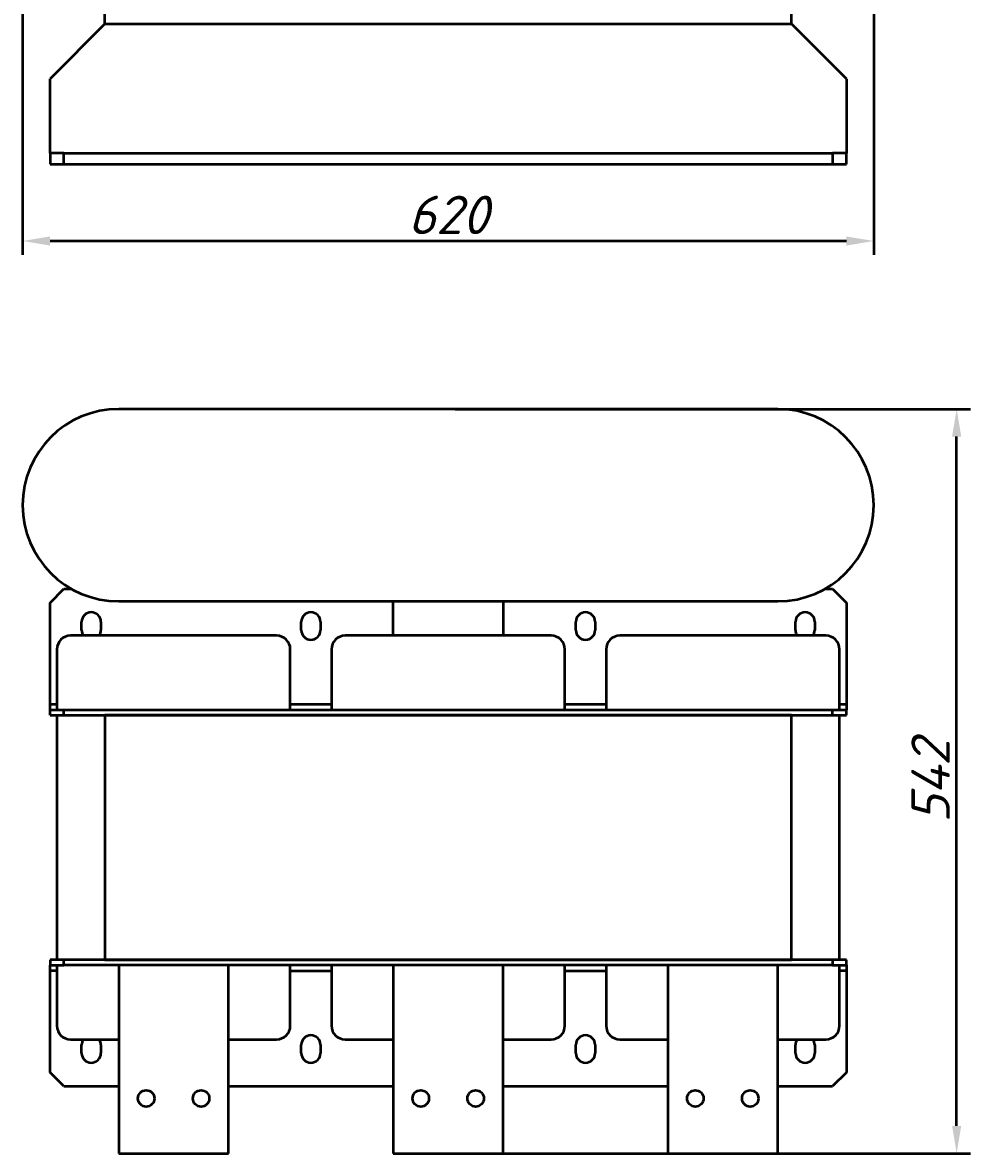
# Model space of a CAD drawing. Header units: millimetres. Extents: x 251 to 2146, y -1058 to 1138.
# Tile 1 of 4: x 298 to 989, y -1058 to -235. Entities that reach past the tile are written whole.
import ezdxf

# ---------------------------------------------------------------- set-up
doc = ezdxf.new("R2010")
doc.units = ezdxf.units.MM
doc.layers.get('Defpoints').update_dxf_attribs({"lineweight": 25})
doc.layers.add('Осн_СБ', color=7, linetype='Continuous', lineweight=50)
doc.styles.add('ГОСТ', font='isocpeui.ttf')
doc.dimstyles.new('ISO-25', dxfattribs={"dimtxt": 3.5, "dimasz": 2.5, "dimexe": 1.25, "dimexo": 0.625, "dimtad": 1, "dimdec": 0, "dimtxsty": 'ГОСТ', "dimcen": 2.5, "dimclrd": 256, "dimclre": 256, "dimclrt": 256, "dimadec": 0, "dimazin": 0, "dimtfac": 1, "dimtdec": 0, "dimtmove": 0, "dimatfit": 3, "dimfxl": 1, "dimlwd": -1, "dimlwe": -1, "dimarcsym": 0})

# ---------------------------------------------------------------- blocks, each defined once
blk = doc.blocks.new('*D343')
at = {"layer": 'Defpoints', "color": 0, "transparency": 16777216}
for p in [(608.3, -516.14), (978.65, -516.14), (608.3, -1058.14)]:
    blk.add_point(p, dxfattribs=at)
at = {"layer": 'Осн_СБ', "transparency": 16777216}
for p, q in [((613.3, -516.14), (988.65, -516.14)), ((978.65, -1038.14), (978.65, -536.14)), ((613.3, -1058.14), (988.65, -1058.14))]:
    blk.add_line(p, q, dxfattribs=at)
for points in [[(975.32, -536.14), (981.99, -536.14), (978.65, -516.14)], [(975.32, -1038.14), (981.99, -1038.14), (978.65, -1058.14)]]:
    blk.add_solid(points, dxfattribs=at)
at = {"layer": 'Осн_СБ', "transparency": 16777216, "insert": (959.65, -787.14), "char_height": 28, "attachment_point": 5, "rotation": 90, "style": 'ГОСТ'}
blk.add_mtext('542', dxfattribs=at)
blk = doc.blocks.new('*D344')
at = {"layer": 'Defpoints', "color": 0, "transparency": 16777216}
for p in [(298.3, -103.76), (918.3, -103.76), (918.3, -393.78)]:
    blk.add_point(p, dxfattribs=at)
at = {"layer": 'Осн_СБ', "transparency": 16777216}
for p, q in [((298.3, -108.76), (298.3, -403.78)), ((918.3, -108.76), (918.3, -403.78)), ((318.3, -393.78), (898.3, -393.78))]:
    blk.add_line(p, q, dxfattribs=at)
for points in [[(318.3, -390.45), (318.3, -397.12), (298.3, -393.78)], [(898.3, -390.45), (898.3, -397.12), (918.3, -393.78)]]:
    blk.add_solid(points, dxfattribs=at)
at = {"layer": 'Осн_СБ', "transparency": 16777216, "insert": (608.3, -374.78), "char_height": 28, "attachment_point": 5, "style": 'ГОСТ'}
blk.add_mtext('620', dxfattribs=at)

msp = doc.modelspace()

# ---------------------------------------------------------------- linework, layer by layer
at = {"layer": 'Осн_СБ'}
for p, q in [((358.3, -235.76), (358.3, -193.76)), ((858.3, -235.76), (858.3, -193.76)), ((358.3, -235.76), (318.3, -275.76)), ((358.3, -235.76), (858.3, -235.76)), ((898.3, -275.76), (858.3, -235.76)), ((318.3, -329.76), (318.3, -275.76)), ((898.3, -275.76), (898.3, -329.76)), ((328.3, -329.76), (318.3, -329.76)), ((318.3, -329.76), (318.3, -337.76)), ((328.3, -337.76), (328.3, -329.76)), ((328.3, -329.76), (888.3, -329.76)), ((898.3, -329.76), (888.3, -329.76)), ((888.3, -329.76), (888.3, -337.76)), ((898.3, -337.76), (898.3, -329.76)), ((318.3, -337.76), (328.3, -337.76)), ((328.3, -337.76), (888.3, -337.76)), ((888.3, -337.76), (898.3, -337.76)), ((848.3, -516.14), (368.3, -516.14)), ((318.3, -657.14), (328.3, -647.14)), ((328.3, -647.14), (333.96, -647.14)), ((882.64, -647.14), (888.3, -647.14)), ((888.3, -647.14), (898.3, -657.14)), ((318.3, -731.14), (318.3, -657.14)), ((368.3, -656.14), (848.3, -656.14)), ((568.3, -681.14), (568.3, -656.14)), ((648.3, -656.14), (648.3, -681.14)), ((898.3, -657.14), (898.3, -731.14)), ((341.3, -677.14), (341.3, -671.14)), ((355.3, -671.14), (355.3, -677.14)), ((501.3, -677.14), (501.3, -671.14)), ((515.3, -671.14), (515.3, -677.14)), ((701.3, -677.14), (701.3, -671.14)), ((715.3, -671.14), (715.3, -677.14)), ((861.3, -677.14), (861.3, -671.14)), ((875.3, -671.14), (875.3, -677.14)), ((483.3, -681.14), (333.3, -681.14)), ((683.3, -681.14), (533.3, -681.14)), ((883.3, -681.14), (733.3, -681.14)), ((323.3, -691.14), (323.3, -735.14)), ((493.3, -735.14), (493.3, -691.14)), ((523.3, -691.14), (523.3, -735.14)), ((693.3, -735.14), (693.3, -691.14)), ((723.3, -691.14), (723.3, -735.14)), ((893.3, -735.14), (893.3, -691.14)), ((318.3, -735.14), (318.3, -731.14)), ((318.3, -731.14), (323.3, -731.14)), ((493.3, -731.14), (523.3, -731.14)), ((693.3, -731.14), (723.3, -731.14)), ((893.3, -731.14), (898.3, -731.14)), ((898.3, -731.14), (898.3, -735.14)), ((318.3, -735.14), (328.3, -735.14)), ((318.3, -739.14), (318.3, -735.14)), ((318.3, -739.14), (328.3, -739.14)), ((323.3, -739.14), (323.3, -917.14)), ((328.3, -735.14), (888.3, -735.14)), ((328.3, -739.14), (328.3, -735.14)), ((328.3, -739.14), (888.3, -739.14)), ((358.3, -739.14), (358.3, -917.14)), ((858.3, -739.14), (358.3, -739.14)), ((858.3, -917.14), (858.3, -739.14)), ((888.3, -735.14), (898.3, -735.14)), ((888.3, -739.14), (888.3, -735.14)), ((888.3, -739.14), (898.3, -739.14)), ((893.3, -917.14), (893.3, -739.14)), ((898.3, -739.14), (898.3, -735.14)), ((328.3, -917.14), (318.3, -917.14)), ((318.3, -917.14), (318.3, -921.14)), ((318.3, -925.14), (318.3, -921.14)), ((318.3, -921.14), (328.3, -921.14)), ((323.3, -921.14), (323.3, -965.14)), ((328.3, -921.14), (328.3, -917.14)), ((888.3, -917.14), (328.3, -917.14)), ((888.3, -921.14), (328.3, -921.14)), ((358.3, -917.14), (858.3, -917.14)), ((368.3, -921.14), (368.3, -1058.14)), ((448.3, -1058.14), (448.3, -921.14)), ((493.3, -965.14), (493.3, -921.14)), ((523.3, -921.14), (523.3, -965.14)), ((568.3, -921.14), (568.3, -1058.14)), ((648.3, -1058.14), (648.3, -921.14)), ((693.3, -965.14), (693.3, -921.14)), ((723.3, -921.14), (723.3, -965.14)), ((768.3, -921.14), (768.3, -1058.14)), ((848.3, -1058.14), (848.3, -921.14)), ((898.3, -917.14), (888.3, -917.14)), ((888.3, -917.14), (888.3, -921.14)), ((888.3, -921.14), (898.3, -921.14)), ((893.3, -965.14), (893.3, -921.14)), ((898.3, -921.14), (898.3, -917.14)), ((898.3, -921.14), (898.3, -925.14)), ((318.3, -999.14), (318.3, -925.14)), ((323.3, -925.14), (318.3, -925.14)), ((493.3, -925.14), (523.3, -925.14)), ((693.3, -925.14), (723.3, -925.14)), ((898.3, -925.14), (893.3, -925.14)), ((898.3, -925.14), (898.3, -999.14)), ((333.3, -975.14), (368.3, -975.14)), ((341.3, -985.14), (341.3, -979.14)), ((355.3, -979.14), (355.3, -985.14)), ((448.3, -975.14), (483.3, -975.14)), ((501.3, -985.14), (501.3, -979.14)), ((515.3, -979.14), (515.3, -985.14)), ((533.3, -975.14), (568.3, -975.14)), ((648.3, -975.14), (683.3, -975.14)), ((701.3, -985.14), (701.3, -979.14)), ((715.3, -979.14), (715.3, -985.14)), ((733.3, -975.14), (768.3, -975.14)), ((848.3, -975.14), (883.3, -975.14)), ((861.3, -985.14), (861.3, -979.14)), ((875.3, -979.14), (875.3, -985.14)), ((328.3, -1009.14), (318.3, -999.14)), ((898.3, -999.14), (888.3, -1009.14)), ((328.3, -1009.14), (368.3, -1009.14)), ((448.3, -1009.14), (568.3, -1009.14)), ((648.3, -1009.14), (768.3, -1009.14)), ((848.3, -1009.14), (888.3, -1009.14)), ((368.3, -1058.14), (448.3, -1058.14)), ((568.3, -1058.14), (648.3, -1058.14)), ((768.3, -1058.14), (848.3, -1058.14))]:
    msp.add_line(p, q, dxfattribs=at)
for centre in [(388.3, -1018.14), (428.3, -1018.14), (588.3, -1018.14), (628.3, -1018.14), (788.3, -1018.14), (828.3, -1018.14)]:
    msp.add_circle(centre, 6, dxfattribs=at)
for centre, radius, start, end in [((368.3, -586.14), 70, 90, 270), ((848.3, -586.14), 70, 270, 90), ((348.3, -671.14), 7, 0, 180), ((508.3, -671.14), 7, 0, 180), ((708.3, -671.14), 7, 0, 180), ((868.3, -671.14), 7, 0, 180), ((333.3, -691.14), 10, 90, 180), ((348.3, -677.14), 7, 180, 214.8499), ((348.3, -677.14), 7, 325.1501, 0), ((483.3, -691.14), 10, 0, 90), ((508.3, -677.14), 7, 180, 0), ((533.3, -691.14), 10, 90, 180), ((683.3, -691.14), 10, 0, 90), ((708.3, -677.14), 7, 180, 0), ((733.3, -691.14), 10, 90, 180), ((868.3, -677.14), 7, 180, 214.8499), ((868.3, -677.14), 7, 325.1501, 0), ((883.3, -691.14), 10, 0, 90), ((333.3, -965.14), 10, 180, 270), ((483.3, -965.14), 10, 270, 0), ((533.3, -965.14), 10, 180, 270), ((683.3, -965.14), 10, 270, 0), ((733.3, -965.14), 10, 180, 270), ((883.3, -965.14), 10, 270, 0), ((348.3, -979.14), 7, 145.1501, 180), ((348.3, -979.14), 7, 0, 34.8499), ((508.3, -979.14), 7, 0, 180), ((708.3, -979.14), 7, 0, 180), ((868.3, -979.14), 7, 145.1501, 180), ((868.3, -979.14), 7, 0, 34.8499), ((348.3, -985.14), 7, 180, 0), ((508.3, -985.14), 7, 180, 0), ((708.3, -985.14), 7, 180, 0), ((868.3, -985.14), 7, 180, 0)]:
    msp.add_arc(centre, radius, start, end, dxfattribs=at)

# ---------------------------------------------------------------- dimensions: what is measured, and where the dimension line sits
dim = msp.add_linear_dim(base=(918.3, -393.78), p1=(298.3, -103.76), p2=(918.3, -103.76), dimstyle='ISO-25', dxfattribs=at)
dim.commit()
dim.dimension.update_dxf_attribs({"geometry": '*D344', "text_midpoint": (608.3, -374.78)})
dim = msp.add_linear_dim(base=(978.65, -516.14), p1=(608.3, -1058.14), p2=(608.3, -516.14), angle=90, dimstyle='ISO-25', dxfattribs=at)
dim.commit()
dim.dimension.update_dxf_attribs({"geometry": '*D343', "text_midpoint": (959.65, -787.14)})

doc.saveas('drawing.dxf')
